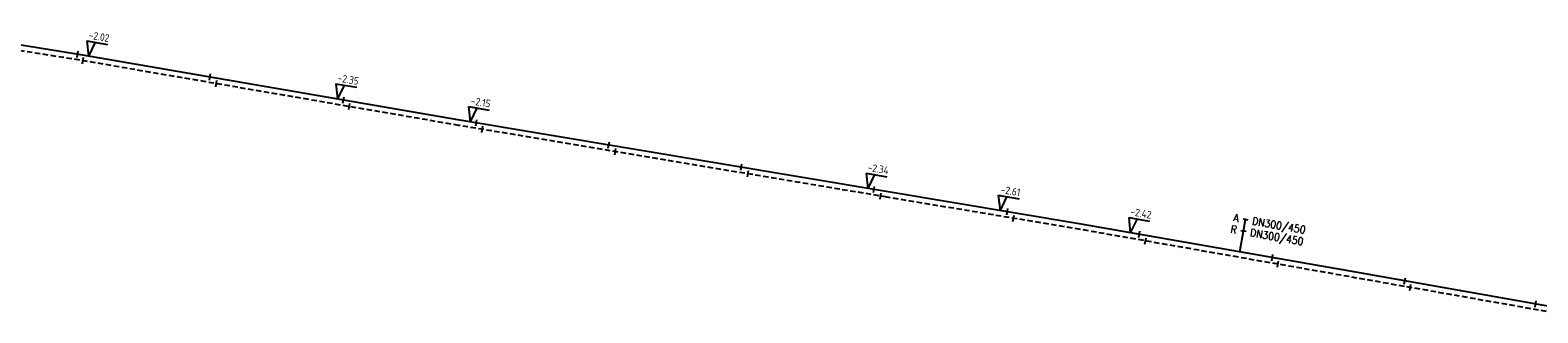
# Model space of a CAD drawing. Header units: millimetres. Extents: x 0 to 118318689, y 0 to 490460760.
# Tile 76 of 117: x 115224807 to 115403872, y 487593332 to 487626947. Entities that reach past the tile are written whole.
import ezdxf
from ezdxf.enums import TextEntityAlignment as Align

# ---------------------------------------------------------------- set-up
doc = ezdxf.new("R2010")
doc.units = ezdxf.units.MM
doc.header["$LTSCALE"] = 200
doc.linetypes.add('HIDDEN2', pattern=[4.7625, 3.175, -1.5875])
doc.layers.get('0').update_dxf_attribs({"color": 8})
for name, color, linetype in [('WT-C-mof', 7, 'Continuous'), ('WT-I-diam', 7, 'Continuous'), ('WT-I-NAP', 7, 'Continuous'), ('WT-L-aanvoer', 6, 'Continuous'), ('WT-L-retour', 6, 'HIDDEN2')]:
    doc.layers.add(name, color=color, linetype=linetype)
doc.styles.add('DIN17', font='ROMANS.SHX', dxfattribs={"width": 0.9})
doc.styles.add('ISOCP', font='ISOCP.SHX')

# ---------------------------------------------------------------- blocks, each defined once
blk = doc.blocks.new('LR-mof')
at = {"color": 0, "linetype": 'ByBlock', "lineweight": -2}
blk.add_line((0, -0.75), (0, 0.75), dxfattribs=at)
blk = doc.blocks.new('nap1')
at = {"color": 0, "linetype": 'Continuous'}
for p, q in [((-1, 3.5), (0, 0)), ((-1, 3.5), (4, 3.5)), ((1, 3.5), (0, 0))]:
    blk.add_line(p, q, dxfattribs=at)
at = {"color": 0, "linetype": 'Continuous', "style": 'ISOCP'}
for tag, p in [('*1', (1.7, 5)), ('*2', (4, 1.5))]:
    blk.add_attdef(tag, text='', height=1.8, dxfattribs=at).set_placement(p, align=Align.MIDDLE)
blk = doc.blocks.new('LR-DIAB2')
at = {"color": 0, "linetype": 'Continuous', "lineweight": -3}
blk.add_line((0, 5), (0, 7.8), dxfattribs=at)
at = {"color": 0, "lineweight": -3}
blk.add_line((0, 0), (0, 5), dxfattribs=at)
for points in [[(0.61, 7.8), (0, 7.8), (-0.61, 7.8)], [(0.61, 5), (0, 5), (-0.61, 5)]]:
    blk.add_lwpolyline(points, dxfattribs=at)
at = {"color": 1, "lineweight": -3, "style": 'DIN17', "width": 0.9}
for tag, p in [('*1', (-1.61, 7.8)), ('*2', (-1.61, 5.02))]:
    blk.add_attdef(tag, text='', height=1.8, dxfattribs=at).set_placement(p, align=Align.MIDDLE_RIGHT)
for tag, p in [('*11', (1.61, 7.8)), ('*12', (1.61, 5))]:
    blk.add_attdef(tag, text='', height=1.8, dxfattribs=at).set_placement(p, align=Align.MIDDLE_LEFT)

msp = doc.modelspace()

# ---------------------------------------------------------------- linework, layer by layer
at = {"layer": 'WT-L-aanvoer', "lineweight": -3}
for p, q in [((115230814, 487624017), (115212359, 487626947)), ((115275847, 487616259), (115230814, 487624017)), ((115326696, 487607726), (115275847, 487616259)), ((115349647, 487603891), (115326696, 487607726)), ((115381568, 487598279), (115349647, 487603891)), ((115405305, 487594087), (115381568, 487598279))]:
    msp.add_line(p, q, dxfattribs=at)
at = {"layer": 'WT-L-retour', "lineweight": -3}
for p, q in [((115230708, 487623376), (115212258, 487626305)), ((115275738, 487615618), (115230708, 487623376)), ((115326589, 487607085), (115275738, 487615618)), ((115349537, 487603250), (115326589, 487607085)), ((115381455, 487597639), (115349537, 487603250)), ((115405838, 487593332), (115381455, 487597639))]:
    msp.add_line(p, q, dxfattribs=at)

# ---------------------------------------------------------------- block references
at = {"layer": 'WT-C-mof', "linetype": 'Continuous', "lineweight": -3}
for p, xscale, yscale, zscale, rotation in [((115230455, 487624074), 500, 500, 500, 350.9798), ((115231077, 487623312), 499.9999999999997, 499.9999999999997, 499.9999999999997, 350.2249), ((115246169, 487621372), 499.9999999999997, 499.9999999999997, 499.9999999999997, 350.2249), ((115246907, 487620585), 499.9999999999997, 499.9999999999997, 499.9999999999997, 350.2249), ((115262026, 487618640), 499.9999999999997, 499.9999999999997, 499.9999999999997, 350.2249), ((115262714, 487617862), 499.9999999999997, 499.9999999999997, 499.9999999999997, 350.2249), ((115277804, 487615930), 499.9999999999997, 499.9999999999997, 499.9999999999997, 350.4741), ((115278525, 487615150), 499.9999999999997, 499.9999999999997, 499.9999999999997, 350.4741), ((115293535, 487613290), 499.9999999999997, 499.9999999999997, 499.9999999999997, 350.4741), ((115294324, 487612499), 499.9999999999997, 499.9999999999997, 499.9999999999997, 350.4741), ((115309265, 487610651), 499.9999999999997, 499.9999999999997, 499.9999999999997, 350.4741), ((115310061, 487609858), 499.9999999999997, 499.9999999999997, 499.9999999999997, 350.4741), ((115325024, 487608006), 499.9999999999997, 499.9999999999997, 499.9999999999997, 350.4741), ((115325822, 487607213), 499.9999999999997, 499.9999999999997, 499.9999999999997, 350.4741), ((115340855, 487605360), 500.0000000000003, 500.0000000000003, 500.0000000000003, 350.5139), ((115341597, 487604566, -2599), 500.0000000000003, 500.0000000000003, 500.0000000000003, 350.5139), ((115356555, 487602676), 500, 500, 500, 350.0287), ((115357276, 487601886, -2379), 500, 500, 500, 350.0287), ((115372343, 487599901), 500, 500, 500, 350.0287), ((115373006, 487599124), 500, 500, 500, 350.0287), ((115388072, 487597130), 500, 500, 500, 349.9843000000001), ((115388728, 487596354), 500, 500, 500, 349.9843000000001), ((115403616, 487594385), 500, 500, 500, 349.9843000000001)]:
    msp.add_blockref('LR-mof', p, dxfattribs=dict(at, xscale=xscale, yscale=yscale, zscale=zscale, rotation=rotation))
at = {"layer": 'WT-I-diam', "linetype": 'Continuous', "xscale": 499.9999999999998, "yscale": 499.9999999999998, "zscale": 499.9999999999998, "rotation": 350.0287083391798}
msp.add_blockref('LR-DIAB2', (115368481, 487600580), dxfattribs=at).add_auto_attribs({'*1': 'A', '*11': 'DN300/450', '*2': 'R', '*12': 'DN300/450'})
at = {"layer": 'WT-I-NAP', "linetype": 'Continuous'}
ref = msp.add_blockref('nap1', (115231735, 487623858), dxfattribs=dict(at, xscale=500, yscale=500, zscale=500, rotation=350.2249354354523))
ref.add_attrib('*1', '-2.02', dxfattribs={"layer": '0', "color": 1, "linetype": 'Continuous', "height": 900, "rotation": 350.22494, "style": 'ISOCP'}).set_placement((115232997, 487626178), align=Align.MIDDLE)
ref = msp.add_blockref('nap1', (115261325, 487618761), dxfattribs=dict(at, xscale=500, yscale=500, zscale=500, rotation=350.2249354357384))
ref.add_attrib('*1', '-2.35', dxfattribs={"layer": '0', "color": 1, "linetype": 'Continuous', "height": 900, "rotation": 350.22494, "style": 'ISOCP'}).set_placement((115262587, 487621080), align=Align.MIDDLE)
ref = msp.add_blockref('nap1', (115277074, 487616053), dxfattribs=dict(at, xscale=500.0000000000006, yscale=500.0000000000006, zscale=500.0000000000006, rotation=350.4741162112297))
ref.add_attrib('*1', '-2.15', dxfattribs={"layer": '0', "color": 1, "linetype": 'Continuous', "height": 900, "rotation": 350.47412, "style": 'ISOCP'}).set_placement((115278326, 487618378), align=Align.MIDDLE)
ref = msp.add_blockref('nap1', (115324287, 487608130), dxfattribs=dict(at, xscale=500, yscale=500, zscale=500, rotation=350.4741162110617))
ref.add_attrib('*1', '-2.34', dxfattribs={"layer": '0', "color": 1, "linetype": 'Continuous', "height": 900, "rotation": 350.47412, "style": 'ISOCP'}).set_placement((115325539, 487610455), align=Align.MIDDLE)
ref = msp.add_blockref('nap1', (115340000, 487605503), dxfattribs=dict(at, xscale=500.0000000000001, yscale=500.0000000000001, zscale=500.0000000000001, rotation=350.5138983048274))
ref.add_attrib('*1', '-2.61', dxfattribs={"layer": '0', "color": 1, "linetype": 'Continuous', "height": 900, "rotation": 350.5139, "style": 'ISOCP'}).set_placement((115341250, 487607828), align=Align.MIDDLE)
ref = msp.add_blockref('nap1', (115355471, 487602867), dxfattribs=dict(at, xscale=499.9999999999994, yscale=499.9999999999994, zscale=499.9999999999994, rotation=350.0287083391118))
ref.add_attrib('*1', '-2.42', dxfattribs={"layer": '0', "color": 1, "linetype": 'Continuous', "height": 900, "rotation": 350.02871, "style": 'ISOCP'}).set_placement((115356741, 487605182), align=Align.MIDDLE)

doc.saveas('drawing.dxf')
